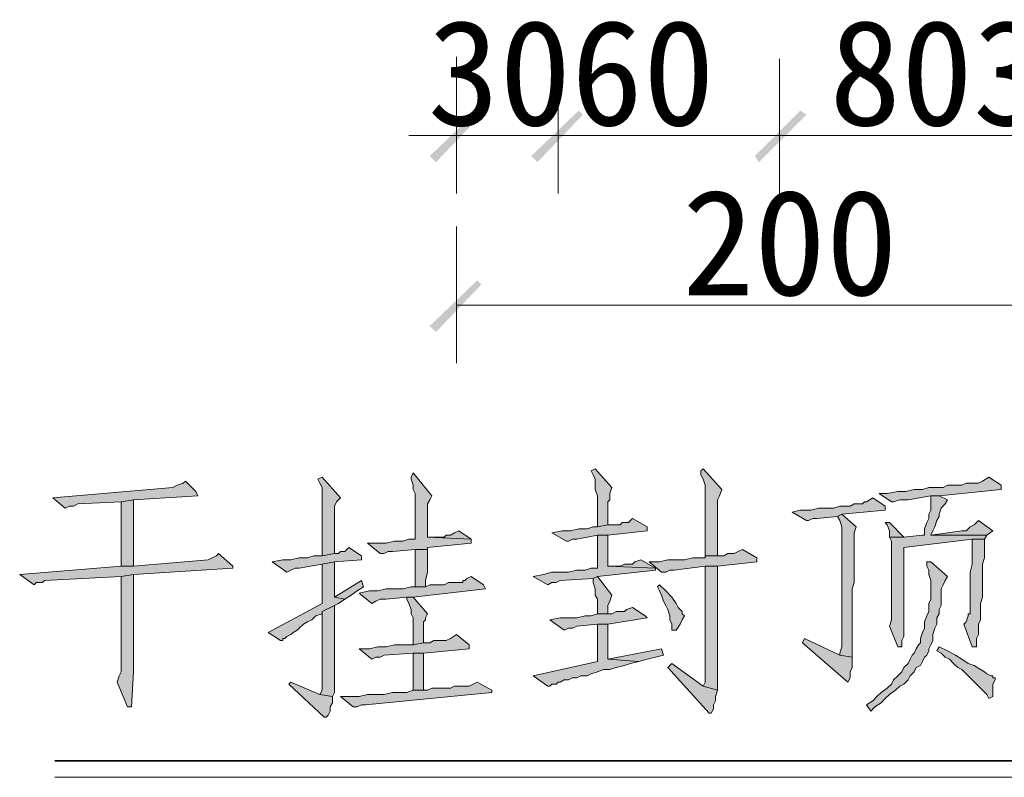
# Model space of a CAD drawing. Extents: x 566443 to 590371, y 3845226 to 3876576.
# Tile 174 of 221: x 586700 to 586720, y 3853913 to 3853928. Entities that reach past the tile are written whole.
import ezdxf

# ---------------------------------------------------------------- set-up
doc = ezdxf.new("R2010")
doc.units = 0
doc.layers.add('C00-00-00', color=7, linetype='CONTINUOUS')
doc.styles.get("Standard").update_dxf_attribs({"font": 'rs.shx', "bigfont": 'hztxt.shx'})

msp = doc.modelspace()

# ---------------------------------------------------------------- hatches: boundary and pattern name
at = {"layer": 'C00-00-00'}
h = msp.add_hatch(color=256, dxfattribs=at)
h.dxf.hatch_style = 2
h.paths.add_polyline_path([(586708.634, 3853925.497), (586708.761, 3853925.37), (586709.607, 3853926.428)])
h = msp.add_hatch(color=256, dxfattribs=at)
h.dxf.hatch_style = 2
h.paths.add_polyline_path([(586708.761, 3853925.37), (586709.607, 3853926.428), (586709.692, 3853926.343)])
h = msp.add_hatch(color=256, dxfattribs=at)
h.dxf.hatch_style = 2
h.paths.add_polyline_path([(586711.682, 3853926.428), (586710.835, 3853925.37), (586710.708, 3853925.497)])
h = msp.add_hatch(color=256, dxfattribs=at)
h.dxf.hatch_style = 2
h.paths.add_polyline_path([(586711.682, 3853926.428), (586710.835, 3853925.37), (586710.708, 3853925.497)])
h = msp.add_hatch(color=256, dxfattribs=at)
h.dxf.hatch_style = 2
h.paths.add_polyline_path([(586711.766, 3853926.343), (586711.682, 3853926.428), (586710.835, 3853925.37)])
h = msp.add_hatch(color=256, dxfattribs=at)
h.dxf.hatch_style = 2
h.paths.add_polyline_path([(586711.766, 3853926.343), (586711.682, 3853926.428), (586710.835, 3853925.37)])
h = msp.add_hatch(color=256, dxfattribs=at)
h.dxf.hatch_style = 2
h.paths.add_polyline_path([(586715.28, 3853925.497), (586715.365, 3853925.37), (586716.211, 3853926.428)])
h = msp.add_hatch(color=256, dxfattribs=at)
h.dxf.hatch_style = 2
h.paths.add_polyline_path([(586716.211, 3853926.428), (586715.365, 3853925.37), (586715.28, 3853925.497)])
h = msp.add_hatch(color=256, dxfattribs=at)
h.dxf.hatch_style = 2
h.paths.add_polyline_path([(586715.365, 3853925.37), (586716.211, 3853926.428), (586716.338, 3853926.343)])
h = msp.add_hatch(color=256, dxfattribs=at)
h.dxf.hatch_style = 2
h.paths.add_polyline_path([(586716.338, 3853926.343), (586716.211, 3853926.428), (586715.365, 3853925.37)])
h = msp.add_hatch(color=256, dxfattribs=at)
h.dxf.hatch_style = 2
h.paths.add_polyline_path([(586709.607, 3853922.957), (586708.761, 3853921.898), (586708.634, 3853922.025)])
h = msp.add_hatch(color=256, dxfattribs=at)
h.dxf.hatch_style = 2
h.paths.add_polyline_path([(586709.692, 3853922.872), (586709.607, 3853922.957), (586708.761, 3853921.898)])
h = msp.add_hatch(color=256, dxfattribs=at)
h.dxf.hatch_style = 2
h.paths.add_polyline_path([(586712.02, 3853919.104), (586711.936, 3853919.062), (586711.978, 3853918.977), (586712.02, 3853918.893), (586712.02, 3853918.681), (586712.063, 3853918.554), (586712.063, 3853917.919), (586712.274, 3853917.961), (586712.274, 3853918.427), (586712.317, 3853918.469), (586712.317, 3853918.596), (586712.359, 3853918.723)])
h = msp.add_hatch(color=256, dxfattribs=at)
h.dxf.hatch_style = 2
h.paths.add_polyline_path([(586714.222, 3853919.104), (586714.179, 3853919.062), (586714.179, 3853918.977), (586714.222, 3853918.893), (586714.264, 3853918.766), (586714.264, 3853917.326), (586714.518, 3853917.326), (586714.518, 3853918.385), (586714.518, 3853918.427), (586714.518, 3853918.469), (586714.56, 3853918.554), (586714.603, 3853918.681)])
h = msp.add_hatch(color=256, dxfattribs=at)
h.dxf.hatch_style = 2
h.paths.add_polyline_path([(586706.432, 3853918.935), (586706.348, 3853918.893), (586706.39, 3853918.808), (586706.432, 3853918.723), (586706.432, 3853917.326), (586706.686, 3853917.369), (586706.686, 3853918.3), (586706.686, 3853918.342), (586706.729, 3853918.427), (586706.813, 3853918.512)])
h = msp.add_hatch(color=256, dxfattribs=at)
h.dxf.hatch_style = 2
h.paths.add_polyline_path([(586708.295, 3853919.02), (586708.253, 3853918.935), (586708.253, 3853918.893), (586708.295, 3853918.766), (586708.295, 3853918.681), (586708.337, 3853918.596), (586708.337, 3853917.665), (586708.21, 3853917.665), (586708.083, 3853917.623), (586707.914, 3853917.623), (586707.745, 3853917.58), (586707.364, 3853917.58), (586707.618, 3853917.369), (586707.702, 3853917.369), (586707.787, 3853917.411), (586707.872, 3853917.411), (586708.337, 3853917.453), (586708.591, 3853917.453), (586708.591, 3853917.496), (586709.48, 3853917.58), (586709.48, 3853917.665), (586708.591, 3853917.707), (586708.591, 3853917.834), (586708.591, 3853918.385), (586708.634, 3853918.469), (586708.676, 3853918.554)])
h = msp.add_hatch(color=256, dxfattribs=at)
h.dxf.hatch_style = 2
h.paths.add_polyline_path([(586720.064, 3853918.935), (586719.937, 3853918.85), (586719.852, 3853918.808), (586719.598, 3853918.808), (586719.513, 3853918.766), (586719.217, 3853918.766), (586719.132, 3853918.723), (586718.836, 3853918.723), (586718.709, 3853918.681), (586718.54, 3853918.681), (586718.37, 3853918.639), (586718.201, 3853918.639), (586717.989, 3853918.596), (586717.82, 3853918.596), (586718.074, 3853918.427), (586718.116, 3853918.427), (586718.243, 3853918.469), (586718.413, 3853918.469), (586718.878, 3853918.554), (586719.048, 3853918.554), (586720.318, 3853918.681), (586720.318, 3853918.766)])
h = msp.add_hatch(color=256, dxfattribs=at)
h.dxf.hatch_style = 2
h.paths.add_polyline_path([(586703.638, 3853918.85), (586703.596, 3853918.808), (586703.469, 3853918.766), (586703.384, 3853918.723), (586700.929, 3853918.512), (586701.183, 3853918.3), (586701.268, 3853918.342), (586701.352, 3853918.342), (586701.437, 3853918.385), (586702.326, 3853918.427), (586702.58, 3853918.469), (586703.892, 3853918.554), (586703.85, 3853918.639)])
h = msp.add_hatch(color=256, dxfattribs=at)
h.dxf.hatch_style = 2
h.paths.add_polyline_path([(586717.693, 3853918.512), (586717.566, 3853918.427), (586717.524, 3853918.427), (586717.481, 3853918.385), (586717.312, 3853918.385), (586717.227, 3853918.342), (586717.016, 3853918.342), (586716.889, 3853918.3), (586716.592, 3853918.3), (586716.423, 3853918.258), (586716.211, 3853918.258), (586716.042, 3853918.215), (586716.338, 3853918.046), (586716.381, 3853918.046), (586716.465, 3853918.088), (586716.55, 3853918.088), (586716.973, 3853918.131), (586717.058, 3853918.173), (586717.947, 3853918.258), (586717.947, 3853918.342)])
h = msp.add_hatch(color=256, dxfattribs=at)
h.dxf.hatch_style = 2
h.paths.add_polyline_path([(586719.048, 3853918.554), (586718.878, 3853918.554), (586718.878, 3853918.512), (586718.878, 3853918.258), (586718.836, 3853918.173), (586718.836, 3853918.088), (586718.794, 3853918.004), (586718.751, 3853917.877), (586718.751, 3853917.75), (586718.709, 3853917.75), (586718.328, 3853917.707), (586718.032, 3853917.707), (586718.074, 3853917.623), (586718.074, 3853916.649), (586718.074, 3853916.48), (586718.074, 3853916.014), (586718.032, 3853915.887), (586718.201, 3853915.464), (586718.286, 3853915.464), (586718.286, 3853915.548), (586718.286, 3853915.591), (586718.328, 3853915.675), (586718.328, 3853917.496), (586719.725, 3853917.665), (586719.979, 3853917.665), (586720.021, 3853917.75), (586718.878, 3853917.75), (586718.921, 3853917.834), (586718.963, 3853917.919), (586719.005, 3853918.046), (586719.048, 3853918.131), (586719.048, 3853918.173), (586719.09, 3853918.3), (586719.175, 3853918.385), (586719.217, 3853918.469)])
h = msp.add_hatch(color=256, dxfattribs=at)
h.dxf.hatch_style = 2
h.paths.add_polyline_path([(586702.58, 3853918.469), (586702.326, 3853918.427), (586702.326, 3853917.115), (586702.58, 3853917.115)])
h = msp.add_hatch(color=256, dxfattribs=at)
h.dxf.hatch_style = 2
h.paths.add_polyline_path([(586712.782, 3853918.088), (586712.698, 3853918.004), (586712.571, 3853918.004), (586712.528, 3853917.961), (586712.274, 3853917.961), (586712.063, 3853917.919), (586711.978, 3853917.919), (586711.851, 3853917.877), (586711.682, 3853917.877), (586711.512, 3853917.834), (586711.343, 3853917.834), (586711.131, 3853917.792), (586711.428, 3853917.623), (586711.47, 3853917.623), (586711.555, 3853917.665), (586711.639, 3853917.665), (586712.063, 3853917.75), (586712.274, 3853917.75), (586713.079, 3853917.834), (586713.079, 3853917.919)])
h = msp.add_hatch(color=256, dxfattribs=at)
h.dxf.hatch_style = 2
h.paths.add_polyline_path([(586717.058, 3853918.173), (586716.973, 3853918.131), (586717.016, 3853918.046), (586717.058, 3853917.919), (586717.058, 3853915.464), (586717.016, 3853915.337), (586717.016, 3853915.294), (586717.27, 3853915.252), (586717.27, 3853916.649), (586717.312, 3853916.776), (586717.312, 3853917.157), (586717.312, 3853917.242), (586717.312, 3853917.792), (586717.354, 3853917.919)])
h = msp.add_hatch(color=256, dxfattribs=at)
h.dxf.hatch_style = 2
h.paths.add_polyline_path([(586718.032, 3853918.004), (586717.947, 3853918.004), (586717.989, 3853917.961), (586718.032, 3853917.834), (586718.032, 3853917.707), (586718.328, 3853917.707)])
h = msp.add_hatch(color=256, dxfattribs=at)
h.dxf.hatch_style = 2
h.paths.add_polyline_path([(586719.852, 3853918.046), (586719.767, 3853917.961), (586719.683, 3853917.919), (586719.598, 3853917.834), (586719.513, 3853917.834), (586718.878, 3853917.75), (586720.021, 3853917.75), (586720.148, 3853917.834)])
h = msp.add_hatch(color=256, dxfattribs=at)
h.dxf.hatch_style = 2
h.paths.add_polyline_path([(586709.226, 3853917.834), (586709.142, 3853917.792), (586709.057, 3853917.75), (586708.972, 3853917.75), (586708.93, 3853917.707), (586708.591, 3853917.707), (586709.48, 3853917.665)])
h = msp.add_hatch(color=256, dxfattribs=at)
h.dxf.hatch_style = 2
h.paths.add_polyline_path([(586712.274, 3853917.75), (586712.063, 3853917.75), (586712.063, 3853917.072), (586711.936, 3853917.072), (586711.809, 3853917.03), (586711.639, 3853917.03), (586711.47, 3853916.988), (586711.131, 3853916.988), (586710.962, 3853916.945), (586710.75, 3853916.903), (586711.047, 3853916.734), (586711.131, 3853916.776), (586711.216, 3853916.776), (586711.301, 3853916.818), (586711.978, 3853916.861), (586712.063, 3853916.903), (586713.248, 3853917.03), (586713.248, 3853917.072), (586712.274, 3853917.115)])
h = msp.add_hatch(color=256, dxfattribs=at)
h.dxf.hatch_style = 2
h.paths.add_polyline_path([(586706.983, 3853917.496), (586706.898, 3853917.411), (586706.813, 3853917.411), (586706.771, 3853917.369), (586706.686, 3853917.369), (586706.432, 3853917.326), (586706.263, 3853917.326), (586706.136, 3853917.284), (586705.967, 3853917.284), (586705.797, 3853917.242), (586705.628, 3853917.242), (586705.416, 3853917.199), (586705.713, 3853916.988), (586705.797, 3853917.03), (586705.882, 3853917.072), (586705.967, 3853917.072), (586706.432, 3853917.157), (586706.686, 3853917.199), (586707.237, 3853917.242), (586707.237, 3853917.326)])
h = msp.add_hatch(color=256, dxfattribs=at)
h.dxf.hatch_style = 2
h.paths.add_polyline_path([(586719.979, 3853917.665), (586719.725, 3853917.665), (586719.725, 3853917.496), (586719.725, 3853917.157), (586719.683, 3853916.988), (586719.683, 3853916.141), (586719.64, 3853916.141), (586719.64, 3853916.099), (586719.598, 3853915.972), (586719.556, 3853915.929), (586719.725, 3853915.464), (586719.81, 3853915.464), (586719.81, 3853915.548), (586719.81, 3853915.633), (586719.852, 3853915.718), (586719.852, 3853915.845), (586719.852, 3853915.929), (586719.894, 3853916.014), (586719.894, 3853916.353), (586719.937, 3853916.48), (586719.937, 3853917.157), (586719.979, 3853917.284)])
h = msp.add_hatch(color=256, dxfattribs=at)
h.dxf.hatch_style = 2
h.paths.add_polyline_path([(586704.316, 3853917.369), (586704.273, 3853917.326), (586704.189, 3853917.284), (586704.104, 3853917.242), (586702.58, 3853917.115), (586702.326, 3853917.115), (586700.252, 3853916.945), (586700.548, 3853916.734), (586700.59, 3853916.776), (586700.717, 3853916.776), (586700.76, 3853916.818), (586702.326, 3853916.903), (586702.58, 3853916.945), (586704.612, 3853917.072), (586704.612, 3853917.115)])
h = msp.add_hatch(color=256, dxfattribs=at)
h.dxf.hatch_style = 2
h.paths.add_polyline_path([(586708.591, 3853917.453), (586708.337, 3853917.453), (586708.337, 3853916.691), (586708.549, 3853916.691), (586708.549, 3853916.818), (586708.591, 3853916.988)])
h = msp.add_hatch(color=256, dxfattribs=at)
h.dxf.hatch_style = 2
h.paths.add_polyline_path([(586715.026, 3853917.453), (586714.941, 3853917.411), (586714.857, 3853917.369), (586714.73, 3853917.369), (586714.645, 3853917.326), (586714.264, 3853917.326), (586714.264, 3853917.284), (586714.01, 3853917.284), (586713.841, 3853917.242), (586713.502, 3853917.242), (586713.333, 3853917.199), (586713.121, 3853917.199), (586713.375, 3853916.988), (586713.46, 3853916.988), (586713.544, 3853917.03), (586713.629, 3853917.03), (586714.264, 3853917.115), (586714.518, 3853917.115), (586715.322, 3853917.199), (586715.322, 3853917.284)])
h = msp.add_hatch(color=256, dxfattribs=at)
h.dxf.hatch_style = 2
h.paths.add_polyline_path([(586706.686, 3853917.199), (586706.432, 3853917.157), (586706.432, 3853916.353), (586705.332, 3853915.76), (586705.586, 3853915.591), (586705.628, 3853915.591), (586705.628, 3853915.633), (586705.67, 3853915.633), (586705.713, 3853915.675), (586705.797, 3853915.718), (586705.84, 3853915.76), (586705.924, 3853915.802), (586705.967, 3853915.845), (586706.051, 3853915.929), (586706.136, 3853915.972), (586706.221, 3853916.014), (586706.305, 3853916.099), (586706.432, 3853916.141), (586706.432, 3853916.183), (586706.686, 3853916.31), (586706.771, 3853916.353), (586706.898, 3853916.437), (586706.686, 3853916.48), (586706.686, 3853916.734), (586706.686, 3853916.861)])
h = msp.add_hatch(color=256, dxfattribs=at)
h.dxf.hatch_style = 2
h.paths.add_polyline_path([(586712.952, 3853917.242), (586712.825, 3853917.199), (586712.782, 3853917.157), (586712.613, 3853917.157), (586712.528, 3853917.115), (586712.274, 3853917.115), (586713.248, 3853917.072)])
h = msp.add_hatch(color=256, dxfattribs=at)
h.dxf.hatch_style = 2
h.paths.add_polyline_path([(586714.518, 3853917.115), (586714.264, 3853917.115), (586714.264, 3853914.998), (586714.264, 3853914.744), (586714.222, 3853914.659), (586714.518, 3853914.575)])
h = msp.add_hatch(color=256, dxfattribs=at)
h.dxf.hatch_style = 2
h.paths.add_polyline_path([(586718.878, 3853917.199), (586718.794, 3853917.199), (586718.794, 3853917.115), (586718.836, 3853917.03), (586718.836, 3853916.945), (586718.878, 3853916.818), (586718.878, 3853916.437), (586718.836, 3853916.353), (586718.836, 3853916.183), (586718.794, 3853916.099), (586718.751, 3853915.972), (586718.751, 3853915.845), (586718.709, 3853915.76), (586718.667, 3853915.633), (586718.667, 3853915.548), (586718.624, 3853915.506), (586718.582, 3853915.421), (586718.54, 3853915.337), (586718.497, 3853915.294), (586718.455, 3853915.21), (586718.413, 3853915.125), (586718.328, 3853915.04), (586718.286, 3853914.956), (586718.201, 3853914.871), (586718.116, 3853914.786), (586718.074, 3853914.702), (586717.989, 3853914.617), (586717.862, 3853914.532), (586717.778, 3853914.448), (586717.693, 3853914.363), (586717.566, 3853914.278), (586717.651, 3853914.151), (586717.735, 3853914.236), (586717.862, 3853914.321), (586717.947, 3853914.405), (586718.032, 3853914.49), (586718.159, 3853914.575), (586718.243, 3853914.659), (586718.328, 3853914.702), (586718.413, 3853914.786), (586718.455, 3853914.871), (586718.54, 3853914.956), (586718.582, 3853915.04), (586718.667, 3853915.083), (586718.709, 3853915.167), (586718.751, 3853915.252), (586718.794, 3853915.294), (586718.836, 3853915.379), (586718.836, 3853915.421), (586718.878, 3853915.506), (586718.921, 3853915.591), (586718.921, 3853915.718), (586718.963, 3853915.845), (586719.005, 3853915.929), (586719.005, 3853916.056), (586719.048, 3853916.141), (586719.048, 3853916.226), (586719.09, 3853916.31), (586719.09, 3853916.649), (586719.132, 3853916.734), (586719.175, 3853916.818), (586719.217, 3853916.903)])
h = msp.add_hatch(color=256, dxfattribs=at)
h.dxf.hatch_style = 2
h.paths.add_polyline_path([(586702.58, 3853916.945), (586702.326, 3853916.903), (586702.326, 3853914.956), (586702.284, 3853914.871), (586702.241, 3853914.744), (586702.453, 3853914.236), (586702.538, 3853914.236), (586702.58, 3853914.956)])
h = msp.add_hatch(color=256, dxfattribs=at)
h.dxf.hatch_style = 2
h.paths.add_polyline_path([(586709.48, 3853916.903), (586709.396, 3853916.861), (586709.353, 3853916.818), (586709.311, 3853916.818), (586709.311, 3853916.776), (586709.015, 3853916.776), (586708.93, 3853916.734), (586708.634, 3853916.734), (586708.549, 3853916.691), (586708.253, 3853916.691), (586708.083, 3853916.649), (586707.745, 3853916.649), (586707.575, 3853916.607), (586707.406, 3853916.607), (586707.194, 3853916.564), (586707.448, 3853916.353), (586707.533, 3853916.395), (586707.618, 3853916.437), (586707.745, 3853916.437), (586708.168, 3853916.48), (586708.295, 3853916.48), (586709.777, 3853916.649), (586709.734, 3853916.734)])
h = msp.add_hatch(color=256, dxfattribs=at)
h.dxf.hatch_style = 2
h.paths.add_polyline_path([(586712.063, 3853916.903), (586711.978, 3853916.861), (586711.978, 3853916.776), (586712.02, 3853916.649), (586712.02, 3853916.522), (586712.063, 3853916.437), (586712.063, 3853916.141), (586712.274, 3853916.141), (586712.274, 3853916.31), (586712.317, 3853916.395), (586712.359, 3853916.522)])
h = msp.add_hatch(color=256, dxfattribs=at)
h.dxf.hatch_style = 2
h.paths.add_polyline_path([(586707.237, 3853916.818), (586706.686, 3853916.48), (586706.898, 3853916.437), (586707.025, 3853916.522), (586707.152, 3853916.607), (586707.279, 3853916.691)])
h = msp.add_hatch(color=256, dxfattribs=at)
h.dxf.hatch_style = 2
h.paths.add_polyline_path([(586713.333, 3853916.734), (586713.29, 3853916.691), (586713.333, 3853916.607), (586713.375, 3853916.522), (586713.417, 3853916.395), (586713.46, 3853916.31), (586713.502, 3853916.226), (586713.544, 3853916.099), (586713.544, 3853916.014), (586713.587, 3853915.929), (586713.587, 3853915.802), (586713.671, 3853915.802), (586713.756, 3853915.929), (586713.798, 3853916.014), (586713.841, 3853916.099), (586713.798, 3853916.141), (586713.798, 3853916.183), (586713.714, 3853916.268), (586713.671, 3853916.353), (586713.587, 3853916.48), (586713.46, 3853916.607)])
h = msp.add_hatch(color=256, dxfattribs=at)
h.dxf.hatch_style = 2
h.paths.add_polyline_path([(586708.295, 3853916.48), (586708.168, 3853916.48), (586708.168, 3853916.437), (586708.21, 3853916.353), (586708.253, 3853916.226), (586708.253, 3853916.141), (586708.295, 3853916.056), (586708.295, 3853915.506), (586708.507, 3853915.548), (586708.507, 3853915.972), (586708.549, 3853916.014), (586708.549, 3853916.056), (586708.591, 3853916.141)])
h = msp.add_hatch(color=256, dxfattribs=at)
h.dxf.hatch_style = 2
h.paths.add_polyline_path([(586706.686, 3853916.31), (586706.432, 3853916.183), (586706.432, 3853914.575), (586706.39, 3853914.49), (586706.644, 3853914.448), (586706.686, 3853914.532)])
h = msp.add_hatch(color=256, dxfattribs=at)
h.dxf.hatch_style = 2
h.paths.add_polyline_path([(586712.782, 3853916.268), (586712.655, 3853916.226), (586712.613, 3853916.183), (586712.444, 3853916.183), (586712.359, 3853916.141), (586712.063, 3853916.141), (586711.936, 3853916.099), (586711.809, 3853916.099), (586711.639, 3853916.056), (586711.301, 3853916.056), (586711.089, 3853916.014), (586711.385, 3853915.802), (586711.47, 3853915.845), (586711.555, 3853915.845), (586711.639, 3853915.887), (586712.063, 3853915.929), (586712.274, 3853915.929), (586713.079, 3853916.056), (586713.036, 3853916.099)])
h = msp.add_hatch(color=256, dxfattribs=at)
h.dxf.hatch_style = 2
h.paths.add_polyline_path([(586712.274, 3853915.929), (586712.063, 3853915.929), (586712.063, 3853915.167), (586710.75, 3853914.871), (586711.047, 3853914.659), (586711.089, 3853914.659), (586711.131, 3853914.702), (586711.216, 3853914.702), (586711.258, 3853914.744), (586711.301, 3853914.744), (586711.385, 3853914.786), (586711.47, 3853914.786), (586711.555, 3853914.829), (586711.639, 3853914.829), (586711.724, 3853914.871), (586711.851, 3853914.871), (586711.936, 3853914.913), (586712.063, 3853914.956), (586712.19, 3853914.998), (586712.317, 3853914.998), (586712.444, 3853915.04), (586712.613, 3853915.083), (586712.74, 3853915.125), (586712.909, 3853915.167), (586712.274, 3853915.21)])
h = msp.add_hatch(color=256, dxfattribs=at)
h.dxf.hatch_style = 2
h.paths.add_polyline_path([(586709.184, 3853915.718), (586709.057, 3853915.633), (586708.972, 3853915.591), (586708.718, 3853915.591), (586708.634, 3853915.548), (586708.507, 3853915.548), (586708.295, 3853915.506), (586707.914, 3853915.506), (586707.745, 3853915.464), (586707.575, 3853915.464), (586707.406, 3853915.421), (586707.194, 3853915.421), (586707.448, 3853915.21), (586707.533, 3853915.252), (586707.618, 3853915.252), (586707.702, 3853915.294), (586708.295, 3853915.337), (586708.507, 3853915.337), (586709.438, 3853915.421), (586709.438, 3853915.506)])
h = msp.add_hatch(color=256, dxfattribs=at)
h.dxf.hatch_style = 2
h.paths.add_polyline_path([(586716.296, 3853915.633), (586716.254, 3853915.548), (586717.185, 3853914.744), (586717.227, 3853914.829), (586717.227, 3853914.956), (586717.27, 3853915.04), (586717.27, 3853915.252), (586717.016, 3853915.294)])
h = msp.add_hatch(color=256, dxfattribs=at)
h.dxf.hatch_style = 2
h.paths.add_polyline_path([(586708.507, 3853915.337), (586708.295, 3853915.337), (586708.295, 3853914.575), (586708.507, 3853914.575), (586708.507, 3853914.617)])
h = msp.add_hatch(color=256, dxfattribs=at)
h.dxf.hatch_style = 2
h.paths.add_polyline_path([(586713.375, 3853915.421), (586712.274, 3853915.21), (586712.909, 3853915.167), (586713.079, 3853915.21), (586713.248, 3853915.252), (586713.417, 3853915.294)])
h = msp.add_hatch(color=256, dxfattribs=at)
h.dxf.hatch_style = 2
h.paths.add_polyline_path([(586719.048, 3853915.464), (586719.005, 3853915.379), (586719.09, 3853915.337), (586719.175, 3853915.252), (586719.259, 3853915.21), (586719.344, 3853915.125), (586719.429, 3853915.04), (586719.513, 3853914.998), (586719.598, 3853914.913), (586719.683, 3853914.829), (586719.725, 3853914.786), (586719.81, 3853914.702), (586719.894, 3853914.617), (586719.937, 3853914.575), (586720.021, 3853914.49), (586720.064, 3853914.405), (586720.148, 3853914.448), (586720.148, 3853914.702), (586720.191, 3853914.786), (586720.191, 3853914.829), (586720.148, 3853914.829), (586720.148, 3853914.871), (586720.106, 3853914.871), (586720.021, 3853914.913), (586719.979, 3853914.956), (586719.894, 3853914.998), (586719.767, 3853915.083), (586719.64, 3853915.125), (586719.513, 3853915.21), (586719.386, 3853915.294), (586719.217, 3853915.379)])
h = msp.add_hatch(color=256, dxfattribs=at)
h.dxf.hatch_style = 2
h.paths.add_polyline_path([(586713.587, 3853915.125), (586713.502, 3853915.04), (586714.349, 3853914.109), (586714.391, 3853914.109), (586714.433, 3853914.194), (586714.433, 3853914.278), (586714.476, 3853914.363), (586714.476, 3853914.448), (586714.518, 3853914.575), (586714.222, 3853914.659)])
h = msp.add_hatch(color=256, dxfattribs=at)
h.dxf.hatch_style = 2
h.paths.add_polyline_path([(586705.797, 3853914.744), (586705.755, 3853914.702), (586706.475, 3853914.024), (586706.517, 3853914.024), (586706.559, 3853914.067), (586706.602, 3853914.151), (586706.602, 3853914.236), (586706.644, 3853914.321), (586706.644, 3853914.448), (586706.39, 3853914.49)])
h = msp.add_hatch(color=256, dxfattribs=at)
h.dxf.hatch_style = 2
h.paths.add_polyline_path([(586709.607, 3853914.744), (586709.523, 3853914.702), (586709.438, 3853914.659), (586709.142, 3853914.659), (586709.057, 3853914.617), (586708.676, 3853914.617), (586708.591, 3853914.575), (586708.295, 3853914.575), (586708.168, 3853914.532), (586707.872, 3853914.532), (586707.702, 3853914.49), (586707.364, 3853914.49), (586707.194, 3853914.448), (586706.813, 3853914.448), (586707.067, 3853914.236), (586707.152, 3853914.236), (586707.237, 3853914.278), (586707.321, 3853914.278), (586709.904, 3853914.532), (586709.904, 3853914.575)])

# ---------------------------------------------------------------- linework, layer by layer
at = {"layer": 'C00-00-00', "lineweight": 5}
for points in [[(586712.19, 3853925.92), (586709.184, 3853925.92)], [(586700.971, 3853912.797), (586737.293, 3853912.797)]]:
    msp.add_lwpolyline(points, dxfattribs=at)
at = {"layer": 'C00-00-00', "lineweight": 0}
for points in [[(586712.02, 3853919.104), (586711.936, 3853919.062), (586711.978, 3853918.977), (586712.02, 3853918.893), (586712.02, 3853918.681), (586712.063, 3853918.554), (586712.063, 3853917.919), (586712.274, 3853917.961), (586712.274, 3853918.427), (586712.317, 3853918.469), (586712.317, 3853918.596), (586712.359, 3853918.723)], [(586714.222, 3853919.104), (586714.179, 3853919.062), (586714.179, 3853918.977), (586714.222, 3853918.893), (586714.264, 3853918.766), (586714.264, 3853917.326), (586714.518, 3853917.326), (586714.518, 3853918.385), (586714.518, 3853918.427), (586714.518, 3853918.469), (586714.56, 3853918.554), (586714.603, 3853918.681)], [(586706.432, 3853918.935), (586706.348, 3853918.893), (586706.39, 3853918.808), (586706.432, 3853918.723), (586706.432, 3853917.326), (586706.686, 3853917.369), (586706.686, 3853918.3), (586706.686, 3853918.342), (586706.729, 3853918.427), (586706.813, 3853918.512)], [(586708.295, 3853919.02), (586708.253, 3853918.935), (586708.253, 3853918.893), (586708.295, 3853918.766), (586708.295, 3853918.681), (586708.337, 3853918.596), (586708.337, 3853917.665), (586708.21, 3853917.665), (586708.083, 3853917.623), (586707.914, 3853917.623), (586707.745, 3853917.58), (586707.364, 3853917.58), (586707.618, 3853917.369), (586707.702, 3853917.369), (586707.787, 3853917.411), (586707.872, 3853917.411), (586708.337, 3853917.453), (586708.591, 3853917.453), (586708.591, 3853917.496), (586709.48, 3853917.58), (586709.48, 3853917.665), (586708.591, 3853917.707), (586708.591, 3853917.834), (586708.591, 3853918.385), (586708.634, 3853918.469), (586708.676, 3853918.554)], [(586720.064, 3853918.935), (586719.937, 3853918.85), (586719.852, 3853918.808), (586719.598, 3853918.808), (586719.513, 3853918.766), (586719.217, 3853918.766), (586719.132, 3853918.723), (586718.836, 3853918.723), (586718.709, 3853918.681), (586718.54, 3853918.681), (586718.37, 3853918.639), (586718.201, 3853918.639), (586717.989, 3853918.596), (586717.82, 3853918.596), (586718.074, 3853918.427), (586718.116, 3853918.427), (586718.243, 3853918.469), (586718.413, 3853918.469), (586718.878, 3853918.554), (586719.048, 3853918.554), (586720.318, 3853918.681), (586720.318, 3853918.766)], [(586703.638, 3853918.85), (586703.596, 3853918.808), (586703.469, 3853918.766), (586703.384, 3853918.723), (586700.929, 3853918.512), (586701.183, 3853918.3), (586701.268, 3853918.342), (586701.352, 3853918.342), (586701.437, 3853918.385), (586702.326, 3853918.427), (586702.58, 3853918.469), (586703.892, 3853918.554), (586703.85, 3853918.639)], [(586717.693, 3853918.512), (586717.566, 3853918.427), (586717.524, 3853918.427), (586717.481, 3853918.385), (586717.312, 3853918.385), (586717.227, 3853918.342), (586717.016, 3853918.342), (586716.889, 3853918.3), (586716.592, 3853918.3), (586716.423, 3853918.258), (586716.211, 3853918.258), (586716.042, 3853918.215), (586716.338, 3853918.046), (586716.381, 3853918.046), (586716.465, 3853918.088), (586716.55, 3853918.088), (586716.973, 3853918.131), (586717.058, 3853918.173), (586717.947, 3853918.258), (586717.947, 3853918.342)], [(586719.048, 3853918.554), (586718.878, 3853918.554), (586718.878, 3853918.512), (586718.878, 3853918.258), (586718.836, 3853918.173), (586718.836, 3853918.088), (586718.794, 3853918.004), (586718.751, 3853917.877), (586718.751, 3853917.75), (586718.709, 3853917.75), (586718.328, 3853917.707), (586718.032, 3853917.707), (586718.074, 3853917.623), (586718.074, 3853916.649), (586718.074, 3853916.48), (586718.074, 3853916.014), (586718.032, 3853915.887), (586718.201, 3853915.464), (586718.286, 3853915.464), (586718.286, 3853915.548), (586718.286, 3853915.591), (586718.328, 3853915.675), (586718.328, 3853917.496), (586719.725, 3853917.665), (586719.979, 3853917.665), (586720.021, 3853917.75), (586718.878, 3853917.75), (586718.921, 3853917.834), (586718.963, 3853917.919), (586719.005, 3853918.046), (586719.048, 3853918.131), (586719.048, 3853918.173), (586719.09, 3853918.3), (586719.175, 3853918.385), (586719.217, 3853918.469)], [(586702.58, 3853918.469), (586702.326, 3853918.427), (586702.326, 3853917.115), (586702.58, 3853917.115)], [(586712.782, 3853918.088), (586712.698, 3853918.004), (586712.571, 3853918.004), (586712.528, 3853917.961), (586712.274, 3853917.961), (586712.063, 3853917.919), (586711.978, 3853917.919), (586711.851, 3853917.877), (586711.682, 3853917.877), (586711.512, 3853917.834), (586711.343, 3853917.834), (586711.131, 3853917.792), (586711.428, 3853917.623), (586711.47, 3853917.623), (586711.555, 3853917.665), (586711.639, 3853917.665), (586712.063, 3853917.75), (586712.274, 3853917.75), (586713.079, 3853917.834), (586713.079, 3853917.919)], [(586717.058, 3853918.173), (586716.973, 3853918.131), (586717.016, 3853918.046), (586717.058, 3853917.919), (586717.058, 3853915.464), (586717.016, 3853915.337), (586717.016, 3853915.294), (586717.27, 3853915.252), (586717.27, 3853916.649), (586717.312, 3853916.776), (586717.312, 3853917.157), (586717.312, 3853917.242), (586717.312, 3853917.792), (586717.354, 3853917.919)], [(586718.032, 3853918.004), (586717.947, 3853918.004), (586717.989, 3853917.961), (586718.032, 3853917.834), (586718.032, 3853917.707), (586718.328, 3853917.707)], [(586719.852, 3853918.046), (586719.767, 3853917.961), (586719.683, 3853917.919), (586719.598, 3853917.834), (586719.513, 3853917.834), (586718.878, 3853917.75), (586720.021, 3853917.75), (586720.148, 3853917.834)], [(586709.226, 3853917.834), (586709.142, 3853917.792), (586709.057, 3853917.75), (586708.972, 3853917.75), (586708.93, 3853917.707), (586708.591, 3853917.707), (586709.48, 3853917.665)], [(586712.274, 3853917.75), (586712.063, 3853917.75), (586712.063, 3853917.072), (586711.936, 3853917.072), (586711.809, 3853917.03), (586711.639, 3853917.03), (586711.47, 3853916.988), (586711.131, 3853916.988), (586710.962, 3853916.945), (586710.75, 3853916.903), (586711.047, 3853916.734), (586711.131, 3853916.776), (586711.216, 3853916.776), (586711.301, 3853916.818), (586711.978, 3853916.861), (586712.063, 3853916.903), (586713.248, 3853917.03), (586713.248, 3853917.072), (586712.274, 3853917.115)], [(586706.983, 3853917.496), (586706.898, 3853917.411), (586706.813, 3853917.411), (586706.771, 3853917.369), (586706.686, 3853917.369), (586706.432, 3853917.326), (586706.263, 3853917.326), (586706.136, 3853917.284), (586705.967, 3853917.284), (586705.797, 3853917.242), (586705.628, 3853917.242), (586705.416, 3853917.199), (586705.713, 3853916.988), (586705.797, 3853917.03), (586705.882, 3853917.072), (586705.967, 3853917.072), (586706.432, 3853917.157), (586706.686, 3853917.199), (586707.237, 3853917.242), (586707.237, 3853917.326)], [(586719.979, 3853917.665), (586719.725, 3853917.665), (586719.725, 3853917.496), (586719.725, 3853917.157), (586719.683, 3853916.988), (586719.683, 3853916.141), (586719.64, 3853916.141), (586719.64, 3853916.099), (586719.598, 3853915.972), (586719.556, 3853915.929), (586719.725, 3853915.464), (586719.81, 3853915.464), (586719.81, 3853915.548), (586719.81, 3853915.633), (586719.852, 3853915.718), (586719.852, 3853915.845), (586719.852, 3853915.929), (586719.894, 3853916.014), (586719.894, 3853916.353), (586719.937, 3853916.48), (586719.937, 3853917.157), (586719.979, 3853917.284)], [(586704.316, 3853917.369), (586704.273, 3853917.326), (586704.189, 3853917.284), (586704.104, 3853917.242), (586702.58, 3853917.115), (586702.326, 3853917.115), (586700.252, 3853916.945), (586700.548, 3853916.734), (586700.59, 3853916.776), (586700.717, 3853916.776), (586700.76, 3853916.818), (586702.326, 3853916.903), (586702.58, 3853916.945), (586704.612, 3853917.072), (586704.612, 3853917.115)], [(586708.591, 3853917.453), (586708.337, 3853917.453), (586708.337, 3853916.691), (586708.549, 3853916.691), (586708.549, 3853916.818), (586708.591, 3853916.988)], [(586715.026, 3853917.453), (586714.941, 3853917.411), (586714.857, 3853917.369), (586714.73, 3853917.369), (586714.645, 3853917.326), (586714.264, 3853917.326), (586714.264, 3853917.284), (586714.01, 3853917.284), (586713.841, 3853917.242), (586713.502, 3853917.242), (586713.333, 3853917.199), (586713.121, 3853917.199), (586713.375, 3853916.988), (586713.46, 3853916.988), (586713.544, 3853917.03), (586713.629, 3853917.03), (586714.264, 3853917.115), (586714.518, 3853917.115), (586715.322, 3853917.199), (586715.322, 3853917.284)], [(586706.686, 3853917.199), (586706.432, 3853917.157), (586706.432, 3853916.353), (586705.332, 3853915.76), (586705.586, 3853915.591), (586705.628, 3853915.591), (586705.628, 3853915.633), (586705.67, 3853915.633), (586705.713, 3853915.675), (586705.797, 3853915.718), (586705.84, 3853915.76), (586705.924, 3853915.802), (586705.967, 3853915.845), (586706.051, 3853915.929), (586706.136, 3853915.972), (586706.221, 3853916.014), (586706.305, 3853916.099), (586706.432, 3853916.141), (586706.432, 3853916.183), (586706.686, 3853916.31), (586706.771, 3853916.353), (586706.898, 3853916.437), (586706.686, 3853916.48), (586706.686, 3853916.734), (586706.686, 3853916.861)], [(586712.952, 3853917.242), (586712.825, 3853917.199), (586712.782, 3853917.157), (586712.613, 3853917.157), (586712.528, 3853917.115), (586712.274, 3853917.115), (586713.248, 3853917.072)], [(586714.518, 3853917.115), (586714.264, 3853917.115), (586714.264, 3853914.998), (586714.264, 3853914.744), (586714.222, 3853914.659), (586714.518, 3853914.575)], [(586718.878, 3853917.199), (586718.794, 3853917.199), (586718.794, 3853917.115), (586718.836, 3853917.03), (586718.836, 3853916.945), (586718.878, 3853916.818), (586718.878, 3853916.437), (586718.836, 3853916.353), (586718.836, 3853916.183), (586718.794, 3853916.099), (586718.751, 3853915.972), (586718.751, 3853915.845), (586718.709, 3853915.76), (586718.667, 3853915.633), (586718.667, 3853915.548), (586718.624, 3853915.506), (586718.582, 3853915.421), (586718.54, 3853915.337), (586718.497, 3853915.294), (586718.455, 3853915.21), (586718.413, 3853915.125), (586718.328, 3853915.04), (586718.286, 3853914.956), (586718.201, 3853914.871), (586718.116, 3853914.786), (586718.074, 3853914.702), (586717.989, 3853914.617), (586717.862, 3853914.532), (586717.778, 3853914.448), (586717.693, 3853914.363), (586717.566, 3853914.278), (586717.651, 3853914.151), (586717.735, 3853914.236), (586717.862, 3853914.321), (586717.947, 3853914.405), (586718.032, 3853914.49), (586718.159, 3853914.575), (586718.243, 3853914.659), (586718.328, 3853914.702), (586718.413, 3853914.786), (586718.455, 3853914.871), (586718.54, 3853914.956), (586718.582, 3853915.04), (586718.667, 3853915.083), (586718.709, 3853915.167), (586718.751, 3853915.252), (586718.794, 3853915.294), (586718.836, 3853915.379), (586718.836, 3853915.421), (586718.878, 3853915.506), (586718.921, 3853915.591), (586718.921, 3853915.718), (586718.963, 3853915.845), (586719.005, 3853915.929), (586719.005, 3853916.056), (586719.048, 3853916.141), (586719.048, 3853916.226), (586719.09, 3853916.31), (586719.09, 3853916.649), (586719.132, 3853916.734), (586719.175, 3853916.818), (586719.217, 3853916.903)], [(586702.58, 3853916.945), (586702.326, 3853916.903), (586702.326, 3853914.956), (586702.284, 3853914.871), (586702.241, 3853914.744), (586702.453, 3853914.236), (586702.538, 3853914.236), (586702.58, 3853914.956)], [(586709.48, 3853916.903), (586709.396, 3853916.861), (586709.353, 3853916.818), (586709.311, 3853916.818), (586709.311, 3853916.776), (586709.015, 3853916.776), (586708.93, 3853916.734), (586708.634, 3853916.734), (586708.549, 3853916.691), (586708.253, 3853916.691), (586708.083, 3853916.649), (586707.745, 3853916.649), (586707.575, 3853916.607), (586707.406, 3853916.607), (586707.194, 3853916.564), (586707.448, 3853916.353), (586707.533, 3853916.395), (586707.618, 3853916.437), (586707.745, 3853916.437), (586708.168, 3853916.48), (586708.295, 3853916.48), (586709.777, 3853916.649), (586709.734, 3853916.734)], [(586712.063, 3853916.903), (586711.978, 3853916.861), (586711.978, 3853916.776), (586712.02, 3853916.649), (586712.02, 3853916.522), (586712.063, 3853916.437), (586712.063, 3853916.141), (586712.274, 3853916.141), (586712.274, 3853916.31), (586712.317, 3853916.395), (586712.359, 3853916.522)], [(586707.237, 3853916.818), (586706.686, 3853916.48), (586706.898, 3853916.437), (586707.025, 3853916.522), (586707.152, 3853916.607), (586707.279, 3853916.691)], [(586713.333, 3853916.734), (586713.29, 3853916.691), (586713.333, 3853916.607), (586713.375, 3853916.522), (586713.417, 3853916.395), (586713.46, 3853916.31), (586713.502, 3853916.226), (586713.544, 3853916.099), (586713.544, 3853916.014), (586713.587, 3853915.929), (586713.587, 3853915.802), (586713.671, 3853915.802), (586713.756, 3853915.929), (586713.798, 3853916.014), (586713.841, 3853916.099), (586713.798, 3853916.141), (586713.798, 3853916.183), (586713.714, 3853916.268), (586713.671, 3853916.353), (586713.587, 3853916.48), (586713.46, 3853916.607)], [(586708.295, 3853916.48), (586708.168, 3853916.48), (586708.168, 3853916.437), (586708.21, 3853916.353), (586708.253, 3853916.226), (586708.253, 3853916.141), (586708.295, 3853916.056), (586708.295, 3853915.506), (586708.507, 3853915.548), (586708.507, 3853915.972), (586708.549, 3853916.014), (586708.549, 3853916.056), (586708.591, 3853916.141)], [(586706.686, 3853916.31), (586706.432, 3853916.183), (586706.432, 3853914.575), (586706.39, 3853914.49), (586706.644, 3853914.448), (586706.686, 3853914.532)], [(586712.782, 3853916.268), (586712.655, 3853916.226), (586712.613, 3853916.183), (586712.444, 3853916.183), (586712.359, 3853916.141), (586712.063, 3853916.141), (586711.936, 3853916.099), (586711.809, 3853916.099), (586711.639, 3853916.056), (586711.301, 3853916.056), (586711.089, 3853916.014), (586711.385, 3853915.802), (586711.47, 3853915.845), (586711.555, 3853915.845), (586711.639, 3853915.887), (586712.063, 3853915.929), (586712.274, 3853915.929), (586713.079, 3853916.056), (586713.036, 3853916.099)], [(586712.274, 3853915.929), (586712.063, 3853915.929), (586712.063, 3853915.167), (586710.75, 3853914.871), (586711.047, 3853914.659), (586711.089, 3853914.659), (586711.131, 3853914.702), (586711.216, 3853914.702), (586711.258, 3853914.744), (586711.301, 3853914.744), (586711.385, 3853914.786), (586711.47, 3853914.786), (586711.555, 3853914.829), (586711.639, 3853914.829), (586711.724, 3853914.871), (586711.851, 3853914.871), (586711.936, 3853914.913), (586712.063, 3853914.956), (586712.19, 3853914.998), (586712.317, 3853914.998), (586712.444, 3853915.04), (586712.613, 3853915.083), (586712.74, 3853915.125), (586712.909, 3853915.167), (586712.274, 3853915.21)], [(586709.184, 3853915.718), (586709.057, 3853915.633), (586708.972, 3853915.591), (586708.718, 3853915.591), (586708.634, 3853915.548), (586708.507, 3853915.548), (586708.295, 3853915.506), (586707.914, 3853915.506), (586707.745, 3853915.464), (586707.575, 3853915.464), (586707.406, 3853915.421), (586707.194, 3853915.421), (586707.448, 3853915.21), (586707.533, 3853915.252), (586707.618, 3853915.252), (586707.702, 3853915.294), (586708.295, 3853915.337), (586708.507, 3853915.337), (586709.438, 3853915.421), (586709.438, 3853915.506)], [(586716.296, 3853915.633), (586716.254, 3853915.548), (586717.185, 3853914.744), (586717.227, 3853914.829), (586717.227, 3853914.956), (586717.27, 3853915.04), (586717.27, 3853915.252), (586717.016, 3853915.294)], [(586708.507, 3853915.337), (586708.295, 3853915.337), (586708.295, 3853914.575), (586708.507, 3853914.575), (586708.507, 3853914.617)], [(586713.375, 3853915.421), (586712.274, 3853915.21), (586712.909, 3853915.167), (586713.079, 3853915.21), (586713.248, 3853915.252), (586713.417, 3853915.294)], [(586719.048, 3853915.464), (586719.005, 3853915.379), (586719.09, 3853915.337), (586719.175, 3853915.252), (586719.259, 3853915.21), (586719.344, 3853915.125), (586719.429, 3853915.04), (586719.513, 3853914.998), (586719.598, 3853914.913), (586719.683, 3853914.829), (586719.725, 3853914.786), (586719.81, 3853914.702), (586719.894, 3853914.617), (586719.937, 3853914.575), (586720.021, 3853914.49), (586720.064, 3853914.405), (586720.148, 3853914.448), (586720.148, 3853914.702), (586720.191, 3853914.786), (586720.191, 3853914.829), (586720.148, 3853914.829), (586720.148, 3853914.871), (586720.106, 3853914.871), (586720.021, 3853914.913), (586719.979, 3853914.956), (586719.894, 3853914.998), (586719.767, 3853915.083), (586719.64, 3853915.125), (586719.513, 3853915.21), (586719.386, 3853915.294), (586719.217, 3853915.379)], [(586713.587, 3853915.125), (586713.502, 3853915.04), (586714.349, 3853914.109), (586714.391, 3853914.109), (586714.433, 3853914.194), (586714.433, 3853914.278), (586714.476, 3853914.363), (586714.476, 3853914.448), (586714.518, 3853914.575), (586714.222, 3853914.659)], [(586705.797, 3853914.744), (586705.755, 3853914.702), (586706.475, 3853914.024), (586706.517, 3853914.024), (586706.559, 3853914.067), (586706.602, 3853914.151), (586706.602, 3853914.236), (586706.644, 3853914.321), (586706.644, 3853914.448), (586706.39, 3853914.49)], [(586709.607, 3853914.744), (586709.523, 3853914.702), (586709.438, 3853914.659), (586709.142, 3853914.659), (586709.057, 3853914.617), (586708.676, 3853914.617), (586708.591, 3853914.575), (586708.295, 3853914.575), (586708.168, 3853914.532), (586707.872, 3853914.532), (586707.702, 3853914.49), (586707.364, 3853914.49), (586707.194, 3853914.448), (586706.813, 3853914.448), (586707.067, 3853914.236), (586707.152, 3853914.236), (586707.237, 3853914.278), (586707.321, 3853914.278), (586709.904, 3853914.532), (586709.904, 3853914.575)]]:
    msp.add_lwpolyline(points, close=True, dxfattribs=at)
at = {"layer": 'C00-00-00', "lineweight": 35}
msp.add_lwpolyline([(586700.971, 3853913.135), (586737.293, 3853913.135)], dxfattribs=at)
at = {"layer": 'C00-00-00', "lineweight": 5}
for points in [[(586709.184, 3853927.529), (586709.184, 3853927.529), (586709.184, 3853924.735), (586709.184, 3853924.735)], [(586711.258, 3853927.529), (586711.258, 3853927.529), (586711.258, 3853924.735), (586711.258, 3853924.735)], [(586711.258, 3853927.486), (586711.258, 3853927.486), (586711.258, 3853924.735), (586711.258, 3853924.735)], [(586715.788, 3853927.486), (586715.788, 3853927.486), (586715.788, 3853924.735), (586715.788, 3853924.735)], [(586715.788, 3853927.486), (586715.788, 3853927.486), (586715.788, 3853924.735), (586715.788, 3853924.735)], [(586709.184, 3853925.92), (586709.184, 3853925.92), (586708.21, 3853925.92), (586708.21, 3853925.92)], [(586711.258, 3853925.92), (586711.258, 3853925.92), (586715.788, 3853925.92), (586715.788, 3853925.92)], [(586715.788, 3853925.92), (586715.788, 3853925.92), (586720.953, 3853925.92), (586720.953, 3853925.92)], [(586720.953, 3853925.92), (586720.953, 3853925.92), (586719.979, 3853925.92), (586719.979, 3853925.92)], [(586709.184, 3853924.057), (586709.184, 3853924.057), (586709.184, 3853921.263), (586709.184, 3853921.263)], [(586723.027, 3853922.449), (586723.027, 3853922.449), (586709.184, 3853922.449), (586709.184, 3853922.449)]]:
    msp.add_open_spline(points, degree=3, dxfattribs=at)

# ---------------------------------------------------------------- texts
at = {"layer": 'C00-00-00', "char_height": 2.15759, "attachment_point": 7}
for s, insert in [('{\\fFangSong|b0|i0|c0;3060}', (586708.591, 3853926.089)), ('{\\fFangSong|b0|i0|c0;8030}', (586716.804, 3853926.089)), ('{\\fFangSong|b0|i0|c0;200}', (586713.798, 3853922.618))]:
    msp.add_mtext(s, dxfattribs=dict(at, insert=insert))

doc.saveas('drawing.dxf')
